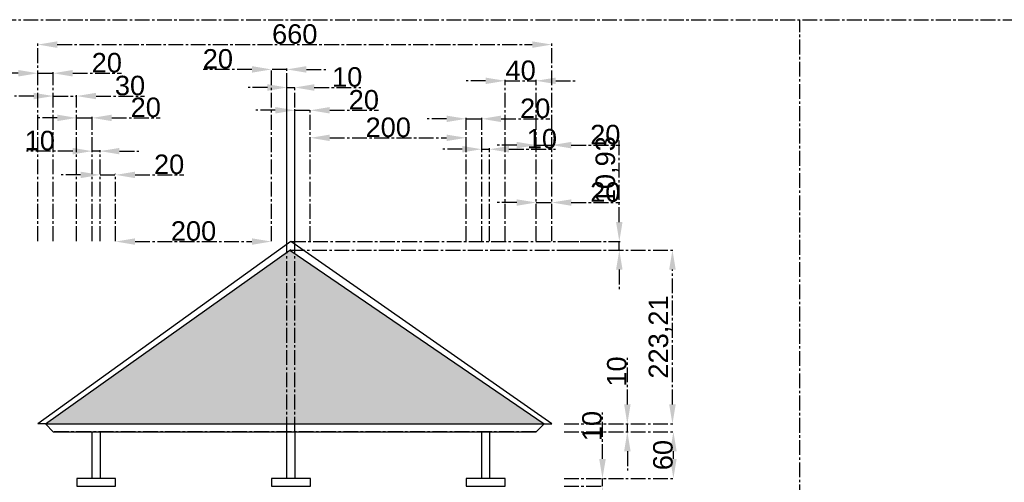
# Model space of a CAD drawing. Header units: centimetres. Extents: x -483 to 5478, y -332 to 3204.
# Tile 8 of 16: x 1262 to 2526, y 2610 to 3204. Entities that reach past the tile are written whole.
import ezdxf

# ---------------------------------------------------------------- set-up
doc = ezdxf.new("R2010")
doc.units = ezdxf.units.CM
doc.linetypes.add('AXES2', pattern=[28.575, 19.05, -3.175, 3.175, -3.175])
doc.styles.get("Standard").update_dxf_attribs({"font": 'arial.ttf'})
doc.dimstyles.new('ISO-25', dxfattribs={"dimtxt": 25, "dimasz": 25, "dimexe": 1.25, "dimexo": 0.625, "dimtad": 1, "dimtxsty": 'Standard', "dimcen": 2.5, "dimadec": 0, "dimazin": 0, "dimtfac": 1, "dimtmove": 0, "dimatfit": 3, "dimfxl": 1, "dimarcsym": 0})

# ---------------------------------------------------------------- blocks, each defined once
blk = doc.blocks.new('*D112')
at = {"color": 0, "linetype": 'AXES2', "lineweight": -2, "transparency": 16777216}
for p, q in [((2041.9, 2709.6), (2041.9, 2769.3)), ((1960.6, 2684.6), (2043.2, 2684.6)), ((2041.9, 2674.6), (2041.9, 2684.6)), ((1960.6, 2674.6), (2043.2, 2674.6)), ((2041.9, 2649.6), (2041.9, 2624.6))]:
    blk.add_line(p, q, dxfattribs=at)
at = {"color": 0, "linetype": 'AXES2', "transparency": 16777216}
for points in [[(2037.8, 2709.6), (2046.1, 2709.6), (2041.9, 2684.6)], [(2037.8, 2649.6), (2046.1, 2649.6), (2041.9, 2674.6)]]:
    blk.add_solid(points, dxfattribs=at)
at = {"layer": 'Defpoints', "color": 0, "linetype": 'AXES2', "transparency": 16777216}
for p in [(1959.9, 2684.6), (2041.9, 2684.6), (1959.9, 2674.6)]:
    blk.add_point(p, dxfattribs=at)
at = {"color": 0, "linetype": 'AXES2', "transparency": 16777216, "insert": (2028.5, 2751.9), "char_height": 25, "attachment_point": 5, "rotation": 90}
blk.add_mtext('10', dxfattribs=at)
blk = doc.blocks.new('*D113')
at = {"color": 0, "linetype": 'AXES2', "lineweight": -2, "transparency": 16777216}
for p, q in [((1960.6, 2907.8), (2101, 2907.8)), ((2099.8, 2709.6), (2099.8, 2882.8)), ((1960.6, 2684.6), (2101, 2684.6))]:
    blk.add_line(p, q, dxfattribs=at)
at = {"color": 0, "linetype": 'AXES2', "transparency": 16777216}
for points in [[(2095.6, 2882.8), (2104, 2882.8), (2099.8, 2907.8)], [(2095.6, 2709.6), (2104, 2709.6), (2099.8, 2684.6)]]:
    blk.add_solid(points, dxfattribs=at)
at = {"layer": 'Defpoints', "color": 0, "linetype": 'AXES2', "transparency": 16777216}
for p in [(1959.9, 2907.8), (2099.8, 2907.8), (1959.9, 2684.6)]:
    blk.add_point(p, dxfattribs=at)
at = {"color": 0, "linetype": 'AXES2', "transparency": 16777216, "insert": (2084.1, 2796.2), "char_height": 25, "attachment_point": 5, "rotation": 90}
blk.add_mtext('223,21', dxfattribs=at)
blk = doc.blocks.new('*D114')
at = {"color": 0, "linetype": 'AXES2', "lineweight": -2, "transparency": 16777216}
for p, q in [((2031.6, 2943.8), (2031.6, 3052)), ((1960.6, 2918.8), (2032.8, 2918.8)), ((1960.6, 2907.8), (2032.8, 2907.8)), ((2031.6, 2907.8), (2031.6, 2918.8)), ((2031.6, 2882.8), (2031.6, 2857.8))]:
    blk.add_line(p, q, dxfattribs=at)
at = {"color": 0, "linetype": 'AXES2', "transparency": 16777216}
for points in [[(2027.4, 2943.8), (2035.7, 2943.8), (2031.6, 2918.8)], [(2027.4, 2882.8), (2035.7, 2882.8), (2031.6, 2907.8)]]:
    blk.add_solid(points, dxfattribs=at)
at = {"layer": 'Defpoints', "color": 0, "linetype": 'AXES2', "transparency": 16777216}
for p in [(1959.9, 2918.8), (1959.9, 2907.8), (2031.6, 2918.8)]:
    blk.add_point(p, dxfattribs=at)
at = {"color": 0, "linetype": 'AXES2', "transparency": 16777216, "insert": (2015.9, 3010.4), "char_height": 25, "attachment_point": 5, "rotation": 90}
blk.add_mtext('10,93', dxfattribs=at)
blk = doc.blocks.new('*D115')
at = {"color": 0, "linetype": 'AXES2', "lineweight": -2, "transparency": 16777216}
for p, q in [((1960.6, 2674.6), (2102.3, 2674.6)), ((2101, 2639.6), (2101, 2649.6)), ((1960.6, 2614.6), (2102.3, 2614.6))]:
    blk.add_line(p, q, dxfattribs=at)
at = {"color": 0, "linetype": 'AXES2', "transparency": 16777216}
for points in [[(2096.9, 2649.6), (2105.2, 2649.6), (2101, 2674.6)], [(2096.9, 2639.6), (2105.2, 2639.6), (2101, 2614.6)]]:
    blk.add_solid(points, dxfattribs=at)
at = {"layer": 'Defpoints', "color": 0, "linetype": 'AXES2', "transparency": 16777216}
for p in [(1959.9, 2674.6), (2101, 2674.6), (1959.9, 2614.6)]:
    blk.add_point(p, dxfattribs=at)
at = {"color": 0, "linetype": 'AXES2', "transparency": 16777216, "insert": (2087.7, 2644.6), "char_height": 25, "attachment_point": 5, "rotation": 90}
blk.add_mtext('60', dxfattribs=at)
blk = doc.blocks.new('*D117')
at = {"color": 0, "linetype": 'AXES2', "lineweight": -2, "transparency": 16777216}
for p, q in [((2010, 2639.6), (2010, 2699.3)), ((1960.6, 2614.6), (2011.3, 2614.6)), ((1960.6, 2604.6), (2011.3, 2604.6)), ((2010, 2604.6), (2010, 2614.6)), ((2010, 2579.6), (2010, 2554.6))]:
    blk.add_line(p, q, dxfattribs=at)
at = {"color": 0, "linetype": 'AXES2', "transparency": 16777216}
for points in [[(2005.8, 2639.6), (2014.2, 2639.6), (2010, 2614.6)], [(2005.8, 2579.6), (2014.2, 2579.6), (2010, 2604.6)]]:
    blk.add_solid(points, dxfattribs=at)
at = {"layer": 'Defpoints', "color": 0, "linetype": 'AXES2', "transparency": 16777216}
for p in [(1959.9, 2614.6), (1959.9, 2604.6), (2010, 2614.6)]:
    blk.add_point(p, dxfattribs=at)
at = {"color": 0, "linetype": 'AXES2', "transparency": 16777216, "insert": (1996.6, 2681.9), "char_height": 25, "attachment_point": 5, "rotation": 90}
blk.add_mtext('10', dxfattribs=at)
blk = doc.blocks.new('*D123')
at = {"color": 0, "linetype": 'AXES2', "lineweight": -2, "transparency": 16777216}
for p, q in [((1284.9, 2919.4), (1284.9, 3172.9)), ((1309.9, 3171.7), (1919.9, 3171.7)), ((1944.9, 2919.4), (1944.9, 3172.9))]:
    blk.add_line(p, q, dxfattribs=at)
at = {"color": 0, "linetype": 'AXES2', "transparency": 16777216}
for points in [[(1309.9, 3175.8), (1309.9, 3167.5), (1284.9, 3171.7)], [(1919.9, 3175.8), (1919.9, 3167.5), (1944.9, 3171.7)]]:
    blk.add_solid(points, dxfattribs=at)
at = {"layer": 'Defpoints', "color": 0, "linetype": 'AXES2', "transparency": 16777216}
for p in [(1944.9, 3171.7), (1284.9, 2918.8), (1944.9, 2918.8)]:
    blk.add_point(p, dxfattribs=at)
at = {"color": 0, "linetype": 'AXES2', "transparency": 16777216, "insert": (1614.9, 3185.1), "char_height": 25, "attachment_point": 5}
blk.add_mtext('660', dxfattribs=at)
blk = doc.blocks.new('*D124')
at = {"color": 0, "linetype": 'AXES2', "lineweight": -2, "transparency": 16777216}
for p, q in [((1284.9, 2919.4), (1284.9, 3136.2)), ((1304.9, 2919.4), (1304.9, 3136.2)), ((1259.9, 3134.9), (1234.9, 3134.9)), ((1284.9, 3134.9), (1304.9, 3134.9)), ((1329.9, 3134.9), (1392.3, 3134.9))]:
    blk.add_line(p, q, dxfattribs=at)
at = {"color": 0, "linetype": 'AXES2', "transparency": 16777216}
for points in [[(1259.9, 3139.1), (1259.9, 3130.7), (1284.9, 3134.9)], [(1329.9, 3139.1), (1329.9, 3130.7), (1304.9, 3134.9)]]:
    blk.add_solid(points, dxfattribs=at)
at = {"layer": 'Defpoints', "color": 0, "linetype": 'AXES2', "transparency": 16777216}
for p in [(1304.9, 3134.9), (1284.9, 2918.8), (1304.9, 2918.8)]:
    blk.add_point(p, dxfattribs=at)
at = {"color": 0, "linetype": 'AXES2', "transparency": 16777216, "insert": (1373.6, 3148.3), "char_height": 25, "attachment_point": 5}
blk.add_mtext('20', dxfattribs=at)
blk = doc.blocks.new('*D125')
at = {"color": 0, "linetype": 'AXES2', "lineweight": -2, "transparency": 16777216}
for p, q in [((1279.9, 3105.6), (1254.9, 3105.6)), ((1304.9, 2919.4), (1304.9, 3106.9)), ((1304.9, 3105.6), (1334.9, 3105.6)), ((1334.9, 2919.4), (1334.9, 3106.9)), ((1359.9, 3105.6), (1421.9, 3105.6))]:
    blk.add_line(p, q, dxfattribs=at)
at = {"color": 0, "linetype": 'AXES2', "transparency": 16777216}
for points in [[(1279.9, 3109.8), (1279.9, 3101.5), (1304.9, 3105.6)], [(1359.9, 3109.8), (1359.9, 3101.5), (1334.9, 3105.6)]]:
    blk.add_solid(points, dxfattribs=at)
at = {"layer": 'Defpoints', "color": 0, "linetype": 'AXES2', "transparency": 16777216}
for p in [(1334.9, 3105.6), (1304.9, 2918.8), (1334.9, 2918.8)]:
    blk.add_point(p, dxfattribs=at)
at = {"color": 0, "linetype": 'AXES2', "transparency": 16777216, "insert": (1403.4, 3119), "char_height": 25, "attachment_point": 5}
blk.add_mtext('30', dxfattribs=at)
blk = doc.blocks.new('*D126')
at = {"color": 0, "linetype": 'AXES2', "lineweight": -2, "transparency": 16777216}
for p, q in [((1309.9, 3077.6), (1284.9, 3077.6)), ((1334.9, 2919.4), (1334.9, 3078.8)), ((1334.9, 3077.6), (1354.9, 3077.6)), ((1354.9, 2919.4), (1354.9, 3078.8)), ((1379.9, 3077.6), (1442.3, 3077.6))]:
    blk.add_line(p, q, dxfattribs=at)
at = {"color": 0, "linetype": 'AXES2', "transparency": 16777216}
for points in [[(1309.9, 3081.7), (1309.9, 3073.4), (1334.9, 3077.6)], [(1379.9, 3081.7), (1379.9, 3073.4), (1354.9, 3077.6)]]:
    blk.add_solid(points, dxfattribs=at)
at = {"layer": 'Defpoints', "color": 0, "linetype": 'AXES2', "transparency": 16777216}
for p in [(1354.9, 3077.6), (1334.9, 2918.8), (1354.9, 2918.8)]:
    blk.add_point(p, dxfattribs=at)
at = {"color": 0, "linetype": 'AXES2', "transparency": 16777216, "insert": (1423.6, 3091), "char_height": 25, "attachment_point": 5}
blk.add_mtext('20', dxfattribs=at)
blk = doc.blocks.new('*D127')
at = {"color": 0, "linetype": 'AXES2', "lineweight": -2, "transparency": 16777216}
for p, q in [((1329.9, 3034.9), (1270.3, 3034.9)), ((1354.9, 2919.4), (1354.9, 3036.1)), ((1364.9, 3034.9), (1354.9, 3034.9)), ((1364.9, 2919.4), (1364.9, 3036.1)), ((1389.9, 3034.9), (1414.9, 3034.9))]:
    blk.add_line(p, q, dxfattribs=at)
at = {"color": 0, "linetype": 'AXES2', "transparency": 16777216}
for points in [[(1329.9, 3039), (1329.9, 3030.7), (1354.9, 3034.9)], [(1389.9, 3039), (1389.9, 3030.7), (1364.9, 3034.9)]]:
    blk.add_solid(points, dxfattribs=at)
at = {"layer": 'Defpoints', "color": 0, "linetype": 'AXES2', "transparency": 16777216}
for p in [(1354.9, 3034.9), (1354.9, 2918.8), (1364.9, 2918.8)]:
    blk.add_point(p, dxfattribs=at)
at = {"color": 0, "linetype": 'AXES2', "transparency": 16777216, "insert": (1287.6, 3048.3), "char_height": 25, "attachment_point": 5}
blk.add_mtext('10', dxfattribs=at)
blk = doc.blocks.new('*D128')
at = {"color": 0, "linetype": 'AXES2', "lineweight": -2, "transparency": 16777216}
for p, q in [((1339.9, 3004.4), (1314.9, 3004.4)), ((1364.9, 2919.4), (1364.9, 3005.6)), ((1364.9, 3004.4), (1384.9, 3004.4)), ((1384.9, 2919.4), (1384.9, 3005.6)), ((1409.9, 3004.4), (1472.3, 3004.4))]:
    blk.add_line(p, q, dxfattribs=at)
at = {"color": 0, "linetype": 'AXES2', "transparency": 16777216}
for points in [[(1339.9, 3008.5), (1339.9, 3000.2), (1364.9, 3004.4)], [(1409.9, 3008.5), (1409.9, 3000.2), (1384.9, 3004.4)]]:
    blk.add_solid(points, dxfattribs=at)
at = {"layer": 'Defpoints', "color": 0, "linetype": 'AXES2', "transparency": 16777216}
for p in [(1384.9, 3004.4), (1364.9, 2918.8), (1384.9, 2918.8)]:
    blk.add_point(p, dxfattribs=at)
at = {"color": 0, "linetype": 'AXES2', "transparency": 16777216, "insert": (1453.6, 3017.8), "char_height": 25, "attachment_point": 5}
blk.add_mtext('20', dxfattribs=at)
blk = doc.blocks.new('*D129')
at = {"color": 0, "linetype": 'AXES2', "lineweight": -2, "transparency": 16777216}
for p, q in [((1384.9, 2919.4), (1384.9, 2920)), ((1409.9, 2918.8), (1559.9, 2918.8)), ((1584.9, 2919.4), (1584.9, 2920))]:
    blk.add_line(p, q, dxfattribs=at)
at = {"color": 0, "linetype": 'AXES2', "transparency": 16777216}
for points in [[(1409.9, 2922.9), (1409.9, 2914.6), (1384.9, 2918.8)], [(1559.9, 2922.9), (1559.9, 2914.6), (1584.9, 2918.8)]]:
    blk.add_solid(points, dxfattribs=at)
at = {"layer": 'Defpoints', "color": 0, "linetype": 'AXES2', "transparency": 16777216}
for p in [(1384.9, 2918.8), (1584.9, 2918.8), (1584.9, 2918.8)]:
    blk.add_point(p, dxfattribs=at)
at = {"color": 0, "linetype": 'AXES2', "transparency": 16777216, "insert": (1484.9, 2932.2), "char_height": 25, "attachment_point": 5}
blk.add_mtext('200', dxfattribs=at)
blk = doc.blocks.new('*D130')
at = {"color": 0, "linetype": 'AXES2', "lineweight": -2, "transparency": 16777216}
for p, q in [((1559.9, 3139.8), (1497.5, 3139.8)), ((1584.9, 2919.4), (1584.9, 3141)), ((1604.9, 3139.8), (1584.9, 3139.8)), ((1604.9, 2915.8), (1604.9, 3141)), ((1629.9, 3139.8), (1654.9, 3139.8))]:
    blk.add_line(p, q, dxfattribs=at)
at = {"color": 0, "linetype": 'AXES2', "transparency": 16777216}
for points in [[(1559.9, 3144), (1559.9, 3135.6), (1584.9, 3139.8)], [(1629.9, 3144), (1629.9, 3135.6), (1604.9, 3139.8)]]:
    blk.add_solid(points, dxfattribs=at)
at = {"layer": 'Defpoints', "color": 0, "linetype": 'AXES2', "transparency": 16777216}
for p in [(1584.9, 3139.8), (1584.9, 2918.8), (1604.9, 2915.2)]:
    blk.add_point(p, dxfattribs=at)
at = {"color": 0, "linetype": 'AXES2', "transparency": 16777216, "insert": (1516.2, 3153.2), "char_height": 25, "attachment_point": 5}
blk.add_mtext('20', dxfattribs=at)
blk = doc.blocks.new('*D131')
at = {"color": 0, "linetype": 'AXES2', "lineweight": -2, "transparency": 16777216}
for p, q in [((1579.9, 3116.6), (1554.9, 3116.6)), ((1604.9, 2919.4), (1604.9, 3117.9)), ((1604.9, 3116.6), (1614.9, 3116.6)), ((1614.9, 2919.4), (1614.9, 3117.9)), ((1639.9, 3116.6), (1699.6, 3116.6))]:
    blk.add_line(p, q, dxfattribs=at)
at = {"color": 0, "linetype": 'AXES2', "transparency": 16777216}
for points in [[(1579.9, 3120.8), (1579.9, 3112.4), (1604.9, 3116.6)], [(1639.9, 3120.8), (1639.9, 3112.4), (1614.9, 3116.6)]]:
    blk.add_solid(points, dxfattribs=at)
at = {"layer": 'Defpoints', "color": 0, "linetype": 'AXES2', "transparency": 16777216}
for p in [(1614.9, 3116.6), (1604.9, 2918.8), (1614.9, 2918.8)]:
    blk.add_point(p, dxfattribs=at)
at = {"color": 0, "linetype": 'AXES2', "transparency": 16777216, "insert": (1682.2, 3130), "char_height": 25, "attachment_point": 5}
blk.add_mtext('10', dxfattribs=at)
blk = doc.blocks.new('*D132')
at = {"color": 0, "linetype": 'AXES2', "lineweight": -2, "transparency": 16777216}
for p, q in [((1589.9, 3087.3), (1564.9, 3087.3)), ((1614.9, 2915.9), (1614.9, 3088.6)), ((1614.9, 3087.3), (1634.9, 3087.3)), ((1634.9, 2919.4), (1634.9, 3088.6)), ((1659.9, 3087.3), (1722.3, 3087.3))]:
    blk.add_line(p, q, dxfattribs=at)
at = {"color": 0, "linetype": 'AXES2', "transparency": 16777216}
for points in [[(1589.9, 3091.5), (1589.9, 3083.2), (1614.9, 3087.3)], [(1659.9, 3091.5), (1659.9, 3083.2), (1634.9, 3087.3)]]:
    blk.add_solid(points, dxfattribs=at)
at = {"layer": 'Defpoints', "color": 0, "linetype": 'AXES2', "transparency": 16777216}
for p in [(1634.9, 3087.3), (1614.9, 2915.3), (1634.9, 2918.8)]:
    blk.add_point(p, dxfattribs=at)
at = {"color": 0, "linetype": 'AXES2', "transparency": 16777216, "insert": (1703.6, 3100.7), "char_height": 25, "attachment_point": 5}
blk.add_mtext('20', dxfattribs=at)
blk = doc.blocks.new('*D133')
at = {"color": 0, "linetype": 'AXES2', "lineweight": -2, "transparency": 16777216}
for p, q in [((1634.9, 2919.4), (1634.9, 3053.2)), ((1659.9, 3052), (1809.9, 3052)), ((1834.9, 2919.4), (1834.9, 3053.2))]:
    blk.add_line(p, q, dxfattribs=at)
at = {"color": 0, "linetype": 'AXES2', "transparency": 16777216}
for points in [[(1659.9, 3056.1), (1659.9, 3047.8), (1634.9, 3052)], [(1809.9, 3056.1), (1809.9, 3047.8), (1834.9, 3052)]]:
    blk.add_solid(points, dxfattribs=at)
at = {"layer": 'Defpoints', "color": 0, "linetype": 'AXES2', "transparency": 16777216}
for p in [(1834.9, 3052), (1634.9, 2918.8), (1834.9, 2918.8)]:
    blk.add_point(p, dxfattribs=at)
at = {"color": 0, "linetype": 'AXES2', "transparency": 16777216, "insert": (1734.9, 3065.3), "char_height": 25, "attachment_point": 5}
blk.add_mtext('200', dxfattribs=at)
blk = doc.blocks.new('*D134')
at = {"color": 0, "linetype": 'AXES2', "lineweight": -2, "transparency": 16777216}
for p, q in [((1809.9, 3076.4), (1784.9, 3076.4)), ((1834.9, 2919.4), (1834.9, 3077.6)), ((1834.9, 3076.4), (1854.9, 3076.4)), ((1854.9, 2919.4), (1854.9, 3077.6)), ((1879.9, 3076.4), (1942.3, 3076.4))]:
    blk.add_line(p, q, dxfattribs=at)
at = {"color": 0, "linetype": 'AXES2', "transparency": 16777216}
for points in [[(1809.9, 3080.5), (1809.9, 3072.2), (1834.9, 3076.4)], [(1879.9, 3080.5), (1879.9, 3072.2), (1854.9, 3076.4)]]:
    blk.add_solid(points, dxfattribs=at)
at = {"layer": 'Defpoints', "color": 0, "linetype": 'AXES2', "transparency": 16777216}
for p in [(1854.9, 3076.4), (1834.9, 2918.8), (1854.9, 2918.8)]:
    blk.add_point(p, dxfattribs=at)
at = {"color": 0, "linetype": 'AXES2', "transparency": 16777216, "insert": (1923.6, 3089.7), "char_height": 25, "attachment_point": 5}
blk.add_mtext('20', dxfattribs=at)
blk = doc.blocks.new('*D135')
at = {"color": 0, "linetype": 'AXES2', "lineweight": -2, "transparency": 16777216}
for p, q in [((1829.9, 3037.3), (1804.9, 3037.3)), ((1854.9, 2919.4), (1854.9, 3038.6)), ((1854.9, 3037.3), (1864.9, 3037.3)), ((1864.9, 2919.4), (1864.9, 3038.6)), ((1889.9, 3037.3), (1949.6, 3037.3))]:
    blk.add_line(p, q, dxfattribs=at)
at = {"color": 0, "linetype": 'AXES2', "transparency": 16777216}
for points in [[(1829.9, 3041.5), (1829.9, 3033.2), (1854.9, 3037.3)], [(1889.9, 3041.5), (1889.9, 3033.2), (1864.9, 3037.3)]]:
    blk.add_solid(points, dxfattribs=at)
at = {"layer": 'Defpoints', "color": 0, "linetype": 'AXES2', "transparency": 16777216}
for p in [(1864.9, 3037.3), (1854.9, 2918.8), (1864.9, 2918.8)]:
    blk.add_point(p, dxfattribs=at)
at = {"color": 0, "linetype": 'AXES2', "transparency": 16777216, "insert": (1932.2, 3050.7), "char_height": 25, "attachment_point": 5}
blk.add_mtext('10', dxfattribs=at)
blk = doc.blocks.new('*D136')
at = {"color": 0, "linetype": 'AXES2', "lineweight": -2, "transparency": 16777216}
for p, q in [((1859.9, 3125.2), (1834.9, 3125.2)), ((1884.9, 2919.4), (1884.9, 3126.4)), ((1884.9, 3125.2), (1924.9, 3125.2)), ((1924.9, 2919.4), (1924.9, 3126.4)), ((1949.9, 3125.2), (1974.9, 3125.2))]:
    blk.add_line(p, q, dxfattribs=at)
at = {"color": 0, "linetype": 'AXES2', "transparency": 16777216}
for points in [[(1859.9, 3129.3), (1859.9, 3121), (1884.9, 3125.2)], [(1949.9, 3129.3), (1949.9, 3121), (1924.9, 3125.2)]]:
    blk.add_solid(points, dxfattribs=at)
at = {"layer": 'Defpoints', "color": 0, "linetype": 'AXES2', "transparency": 16777216}
for p in [(1924.9, 3125.2), (1884.9, 2918.8), (1924.9, 2918.8)]:
    blk.add_point(p, dxfattribs=at)
at = {"color": 0, "linetype": 'AXES2', "transparency": 16777216, "insert": (1904.9, 3138.5), "char_height": 25, "attachment_point": 5}
blk.add_mtext('40', dxfattribs=at)
blk = doc.blocks.new('*D137')
at = {"color": 0, "linetype": 'AXES2', "lineweight": -2, "transparency": 16777216}
for p, q in [((1899.9, 3042.6), (1874.9, 3042.6)), ((1924.9, 2919.4), (1924.9, 3043.8)), ((1924.9, 3042.6), (1944.9, 3042.6)), ((1944.9, 2919.4), (1944.9, 3043.8)), ((1969.9, 3042.6), (2032.3, 3042.6))]:
    blk.add_line(p, q, dxfattribs=at)
at = {"color": 0, "linetype": 'AXES2', "transparency": 16777216}
for points in [[(1899.9, 3046.7), (1899.9, 3038.4), (1924.9, 3042.6)], [(1969.9, 3046.7), (1969.9, 3038.4), (1944.9, 3042.6)]]:
    blk.add_solid(points, dxfattribs=at)
at = {"layer": 'Defpoints', "color": 0, "linetype": 'AXES2', "transparency": 16777216}
for p in [(1944.9, 3042.6), (1924.9, 2918.8), (1944.9, 2918.8)]:
    blk.add_point(p, dxfattribs=at)
at = {"color": 0, "linetype": 'AXES2', "transparency": 16777216, "insert": (2013.6, 3056), "char_height": 25, "attachment_point": 5}
blk.add_mtext('20', dxfattribs=at)
blk = doc.blocks.new('*D138')
at = {"color": 0, "linetype": 'AXES2', "lineweight": -2, "transparency": 16777216}
for p, q in [((1899.9, 2968.9), (1874.9, 2968.9)), ((1924.9, 2919.4), (1924.9, 2970.1)), ((1924.9, 2968.9), (1944.9, 2968.9)), ((1944.9, 2919.4), (1944.9, 2970.1)), ((1969.9, 2968.9), (2032.3, 2968.9))]:
    blk.add_line(p, q, dxfattribs=at)
at = {"color": 0, "linetype": 'AXES2', "transparency": 16777216}
for points in [[(1899.9, 2973), (1899.9, 2964.7), (1924.9, 2968.9)], [(1969.9, 2973), (1969.9, 2964.7), (1944.9, 2968.9)]]:
    blk.add_solid(points, dxfattribs=at)
at = {"layer": 'Defpoints', "color": 0, "linetype": 'AXES2', "transparency": 16777216}
for p in [(1944.9, 2968.9), (1924.9, 2918.8), (1944.9, 2918.8)]:
    blk.add_point(p, dxfattribs=at)
at = {"color": 0, "linetype": 'AXES2', "transparency": 16777216, "insert": (2013.6, 2982.2), "char_height": 25, "attachment_point": 5}
blk.add_mtext('20', dxfattribs=at)

msp = doc.modelspace()

# ---------------------------------------------------------------- hatches: boundary and pattern name
at = {"linetype": 'AXES2'}
h = msp.add_hatch(dxfattribs=at)
h.set_pattern_fill('ESCHER', color=256)
h.set_pattern_definition([(60, (-185.064, 1974.637), (-30.48, -7e-09), [27.94, -2.54]), (180, (-185.064, 1974.637), (15.24, -26.39645), [27.94, -2.54]), (300, (-185.064, 1974.637), (30.48, -7e-09), [27.94, -2.54]), (60, (-182.524, 1974.637), (-30.48, -7e-09), [5.08, -25.4]), (300, (-182.524, 1974.637), (30.48, -7e-09), [5.08, -25.4]), (60, (-186.334, 1976.837), (-30.48, -7e-09), [5.08, -25.4]), (180, (-186.334, 1976.837), (15.24, -26.39645), [5.08, -25.4]), (300, (-186.334, 1972.437), (30.48, -7e-09), [5.08, -25.4]), (180, (-186.334, 1972.437), (15.24, -26.39645), [5.08, -25.4]), (60, (-195.224, 1974.637), (-30.48, -7e-09), [5.08, -25.4]), (300, (-195.224, 1974.637), (30.48, -7e-09), [5.08, -25.4]), (60, (-179.984, 1965.838), (-30.48, -7e-09), [5.08, -25.4]), (180, (-179.984, 1965.838), (15.24, -26.39645), [5.08, -25.4]), (300, (-179.984, 1983.436), (30.48, -7e-09), [5.08, -25.4]), (180, (-179.984, 1983.436), (15.24, -26.39645), [5.08, -25.4]), (0, (-179.984, 1979.036), (-15.24, 26.39645), [17.78, -12.7]), (0, (-179.984, 1970.237), (-15.24, 26.39645), [17.78, -12.7]), (120, (-183.794, 1981.236), (-30.48, 7e-09), [17.78, -12.7]), (120, (-191.414, 1976.837), (-30.48, 7e-09), [17.78, -12.7]), (240, (-191.414, 1972.437), (15.24, -26.39645), [17.78, -12.7]), (240, (-183.794, 1968.038), (15.24, -26.39645), [17.78, -12.7])])
h.paths.add_polyline_path([(1608.627, 2907.848), (1294.936, 2684.637), (1934.936, 2684.637)])

# ---------------------------------------------------------------- linework, layer by layer
for p, q in [((-476.467, 3203.656), (5478.205, 3203.656)), ((2263.176, 1816.055), (2263.176, 3203.656)), ((1614.936, 2674.637), (1614.936, 3015.006)), ((1604.936, 2674.637), (1604.936, 2980.935)), ((1608.627, 2907.848), (1609.936, 2908.78)), ((1608.627, 2907.848), (1998.699, 2907.848)), ((1609.936, 2918.78), (1996.764, 2918.78)), ((1934.936, 2684.637), (1924.936, 2674.637)), ((1924.936, 2674.637), (1304.936, 2674.637))]:
    msp.add_line(p, q, dxfattribs=at)
at = {"color": 5}
for p, q in [((1609.936, 2918.78), (1284.936, 2684.637)), ((1294.936, 2684.637), (1608.627, 2907.848)), ((1608.627, 2907.848), (1934.936, 2684.637)), ((1944.936, 2684.637), (1609.936, 2918.78)), ((1294.936, 2684.637), (1934.936, 2684.637)), ((1304.936, 2674.637), (1924.936, 2674.637))]:
    msp.add_line(p, q, dxfattribs=at)
at = {"color": 5, "linetype": 'AXES2'}
for p, q in [((1294.936, 2684.637), (1284.936, 2684.637)), ((1294.936, 2684.637), (1304.936, 2674.637)), ((1924.936, 2674.637), (1934.936, 2684.637)), ((1934.936, 2684.637), (1944.936, 2684.637))]:
    msp.add_line(p, q, dxfattribs=at)
at = {"linetype": 'ByBlock'}
for points in [[(1354.936, 2614.637), (1354.936, 2674.637), (1364.936, 2674.637), (1364.936, 2614.637)], [(1604.936, 2614.637), (1604.936, 2674.637), (1614.936, 2674.637), (1614.936, 2614.637)], [(1854.936, 2614.637), (1854.936, 2674.637), (1864.936, 2674.637), (1864.936, 2614.637)], [(1334.936, 2604.637), (1384.936, 2604.637), (1384.936, 2614.637), (1334.936, 2614.637), (1334.936, 2604.637)], [(1584.936, 2604.637), (1634.936, 2604.637), (1634.936, 2614.637), (1584.936, 2614.637), (1584.936, 2604.637)], [(1834.936, 2604.637), (1884.936, 2604.637), (1884.936, 2614.637), (1834.936, 2614.637), (1834.936, 2604.637)]]:
    msp.add_lwpolyline(points, close=True, dxfattribs=at)

# ---------------------------------------------------------------- dimensions: what is measured, and where the dimension line sits
at = {"linetype": 'AXES2'}
for base, p1, p2, picture, middle in [((1944.936, 3171.673), (1284.936, 2918.78), (1944.936, 2918.78), '*D123', (1614.936, 3185.062)), ((1304.936, 3134.915), (1284.936, 2918.78), (1304.936, 2918.78), '*D124', (1373.638, 3148.304)), ((1584.936, 3139.795), (1604.936, 2915.178), (1584.936, 2918.78), '*D130', (1516.235, 3153.184)), ((1924.936, 3125.156), (1884.936, 2918.78), (1924.936, 2918.78), '*D136', (1904.936, 3138.545)), ((1334.936, 3105.637), (1304.936, 2918.78), (1334.936, 2918.78), '*D125', (1403.416, 3119.035)), ((1614.936, 3116.616), (1604.936, 2918.78), (1614.936, 2918.78), '*D131', (1682.248, 3130.005)), ((1634.936, 3087.338), (1614.936, 2915.285), (1634.936, 2918.78), '*D132', (1703.638, 3100.727)), ((1354.936, 3077.578), (1334.936, 2918.78), (1354.936, 2918.78), '*D126', (1423.638, 3090.968)), ((1854.936, 3076.358), (1834.936, 2918.78), (1854.936, 2918.78), '*D134', (1923.638, 3089.748)), ((1834.936, 3051.96), (1634.936, 2918.78), (1834.936, 2918.78), '*D133', (1734.936, 3065.349)), ((1944.936, 3042.57), (1924.936, 2918.78), (1944.936, 2918.78), '*D137', (2013.638, 3055.959)), ((1354.936, 3034.881), (1364.936, 2918.78), (1354.936, 2918.78), '*D127', (1287.625, 3048.27)), ((1864.936, 3037.321), (1854.936, 2918.78), (1864.936, 2918.78), '*D135', (1932.248, 3050.71)), ((1384.936, 3004.383), (1364.936, 2918.78), (1384.936, 2918.78), '*D128', (1453.638, 3017.772)), ((1944.936, 2968.859), (1924.936, 2918.78), (1944.936, 2918.78), '*D138', (2013.638, 2982.248)), ((1584.936, 2918.78), (1384.936, 2918.78), (1584.936, 2918.78), '*D129', (1484.936, 2932.169))]:
    dim = msp.add_linear_dim(base=base, p1=p1, p2=p2, dimstyle='ISO-25', dxfattribs=at)
    dim.commit()
    dim.dimension.update_dxf_attribs({"geometry": picture, "text_midpoint": middle})
for base, p1, p2, picture, middle in [((2031.554, 2918.78), (1959.936, 2907.848), (1959.936, 2918.78), '*D114', (2015.905, 3010.41)), ((2099.794, 2907.848), (1959.936, 2684.637), (1959.936, 2907.848), '*D113', (2084.145, 2796.243)), ((2041.928, 2684.637), (1959.936, 2674.637), (1959.936, 2684.637), '*D112', (2028.539, 2751.948)), ((2010.006, 2614.637), (1959.936, 2604.637), (1959.936, 2614.637), '*D117', (1996.617, 2681.948)), ((2101.044, 2674.637), (1959.936, 2614.637), (1959.936, 2674.637), '*D115', (2087.655, 2644.637))]:
    dim = msp.add_linear_dim(base=base, p1=p1, p2=p2, angle=90, dimstyle='ISO-25', dxfattribs=at)
    dim.commit()
    dim.dimension.update_dxf_attribs({"geometry": picture, "text_midpoint": middle})

doc.saveas('drawing.dxf')
